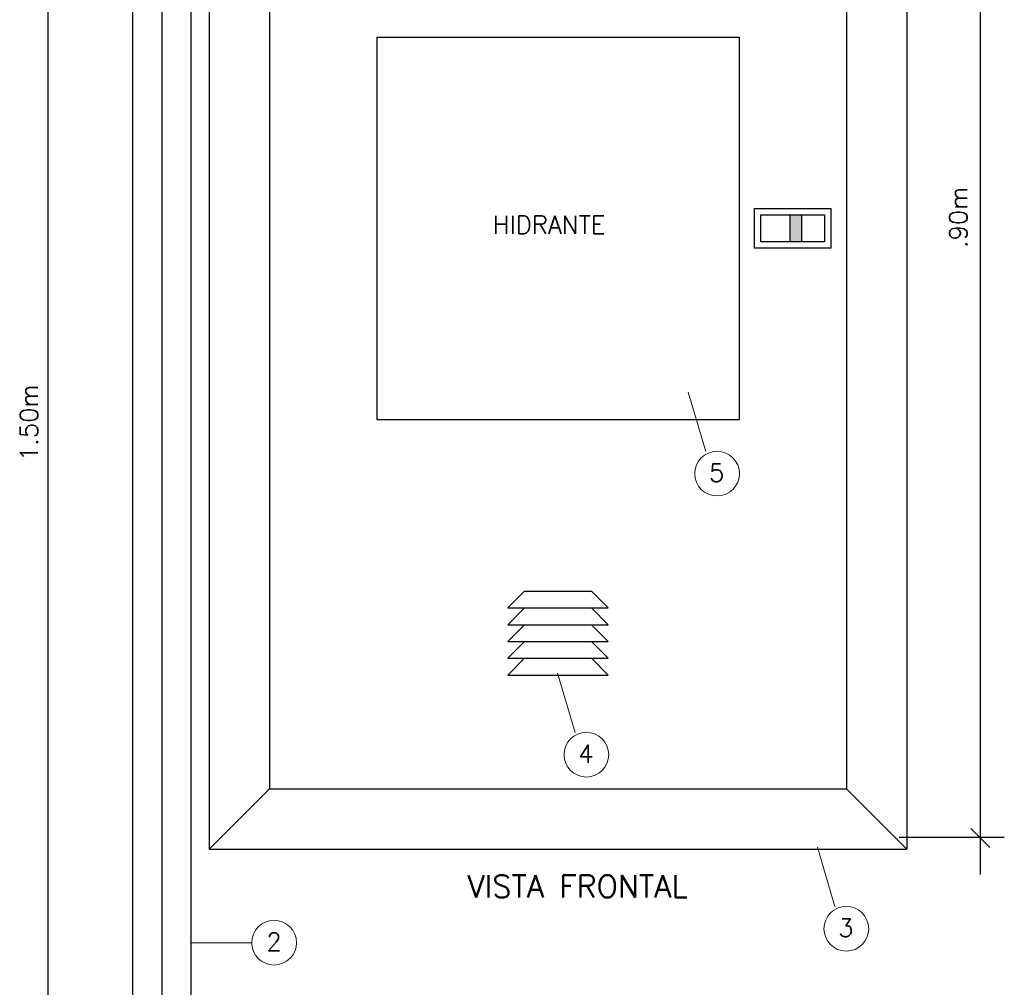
# Model space of a CAD drawing. Header units: inches. Extents: x -33917 to -601, y 26730 to 64098.
# Tile 22 of 80: x -28448 to -27870, y 41854 to 42422. Entities that reach past the tile are written whole.
import ezdxf
from ezdxf.enums import TextEntityAlignment as Align

# ---------------------------------------------------------------- set-up
doc = ezdxf.new("R2010")
doc.units = ezdxf.units.IN
doc.header["$LTSCALE"] = 0.8
doc.header["$MEASUREMENT"] = 0
doc.layers.add('3d', color=7, linetype='Continuous')
doc.layers.add('DI-Cotas', color=9, linetype='Continuous', lineweight=20)
doc.styles.add('ROMANS', font='romans__.ttf')

msp = doc.modelspace()

# ---------------------------------------------------------------- hatches: boundary and pattern name
at = {"layer": '3d'}
msp.add_hatch(color=240, dxfattribs=at).paths.add_polyline_path([(-27996.125, 42291.598), (-27989.478, 42291.598), (-27989.478, 42307.447), (-27996.125, 42307.447)])

# ---------------------------------------------------------------- linework, layer by layer
at = {"layer": '3d', "color": 240}
for p, q in [((-28364.912, 42657.96), (-28364.912, 41689.779)), ((-28337.065, 42616.778), (-28337.065, 41935.226)), ((-27927.565, 42616.778), (-27927.565, 41935.226)), ((-27884.387, 41920.256), (-27884.387, 42613.796)), ((-28301.628, 42581.34), (-28301.628, 41970.664)), ((-27963.003, 42581.34), (-27963.003, 41970.664)), ((-28431.604, 41681.413), (-28431.604, 42573.118)), ((-28381.974, 42522.541), (-28381.974, 41689.779)), ((-28347.849, 42522.541), (-28347.849, 41689.779)), ((-28238.628, 42411.742), (-28238.628, 42187.304)), ((-28238.628, 42411.742), (-28026.003, 42411.742)), ((-28026.003, 42411.742), (-28026.003, 42187.304)), ((-28238.628, 42187.304), (-28026.003, 42187.304)), ((-28161.846, 42076.768), (-28152.003, 42086.612)), ((-28152.003, 42086.612), (-28112.628, 42086.612)), ((-28102.784, 42076.768), (-28112.628, 42086.612)), ((-28161.846, 42066.924), (-28152.003, 42076.768)), ((-28161.846, 42076.768), (-28102.784, 42076.768)), ((-28102.784, 42066.924), (-28112.628, 42076.768)), ((-28161.846, 42057.08), (-28152.003, 42066.924)), ((-28161.846, 42066.924), (-28102.784, 42066.924)), ((-28102.784, 42057.08), (-28112.628, 42066.924)), ((-28161.846, 42047.237), (-28152.003, 42057.08)), ((-28161.846, 42057.08), (-28102.784, 42057.08)), ((-28102.784, 42047.237), (-28112.628, 42057.08)), ((-28161.846, 42037.393), (-28152.003, 42047.237)), ((-28161.846, 42047.237), (-28102.784, 42047.237)), ((-28102.784, 42037.393), (-28112.628, 42047.237)), ((-28161.846, 42037.393), (-28102.784, 42037.393)), ((-28337.065, 41935.226), (-28301.628, 41970.664)), ((-28301.628, 41970.664), (-27963.003, 41970.664)), ((-27963.003, 41970.664), (-27927.565, 41935.226)), ((-27878.819, 41936.241), (-27889.956, 41947.378)), ((-27932.015, 41942.166), (-27870.34, 41942.166)), ((-28337.065, 41935.226), (-27927.565, 41935.226))]:
    msp.add_line(p, q, dxfattribs=at)
for points in [[(-28016.893, 42311.122), (-27972.112, 42311.122), (-27972.112, 42287.923), (-28016.893, 42287.923)], [(-28013.218, 42307.447), (-27975.787, 42307.447), (-27975.787, 42291.598), (-28013.218, 42291.598)], [(-27996.125, 42307.447), (-27989.478, 42307.447), (-27989.478, 42291.598), (-27996.125, 42291.598)]]:
    msp.add_lwpolyline(points, close=True, dxfattribs=at)
at = {"layer": 'DI-Cotas', "linetype": 'Continuous'}
for p, q in [((-28045.573, 42168.609), (-28055.898, 42203.437)), ((-28122.319, 42003.672), (-28132.643, 42038.501)), ((-27969.734, 41901.505), (-27980.059, 41936.334)), ((-28312.055, 41880.281), (-28347.849, 41880.281))]:
    msp.add_line(p, q, dxfattribs=at)
for centre in [(-28038.909, 42155.584), (-28115.654, 41990.648), (-27963.069, 41888.481), (-28298.93, 41880.281)]:
    msp.add_circle(centre, 13.125, dxfattribs=at)

# ---------------------------------------------------------------- texts
at = {"layer": '3d', "color": 240, "style": 'ROMANS'}
for s, p in [(' .90m', (-27892.06, 42302.319)), ('1.50m', (-28437.598, 42185.38))]:
    msp.add_text(s, height=10.5, rotation=90, dxfattribs=at).set_placement(p, align=Align.CENTER)
for s, height, p in [('HIDRANTE', 10.5, (-28137.524, 42296.396)), ('VISTA FRONTAL', 13.125, (-28120.81, 41906.854))]:
    msp.add_text(s, height=height, dxfattribs=at).set_placement(p, align=Align.CENTER)
at = {"layer": 'DI-Cotas', "linetype": 'Continuous', "style": 'ROMANS'}
for s, p in [('5', (-28039.162, 42150.849)), ('4', (-28115.908, 41985.913)), ('3', (-27963.323, 41883.746)), ('2', (-28299.002, 41875.547))]:
    msp.add_text(s, height=10.5, dxfattribs=at).set_placement(p, align=Align.CENTER)

doc.saveas('drawing.dxf')
